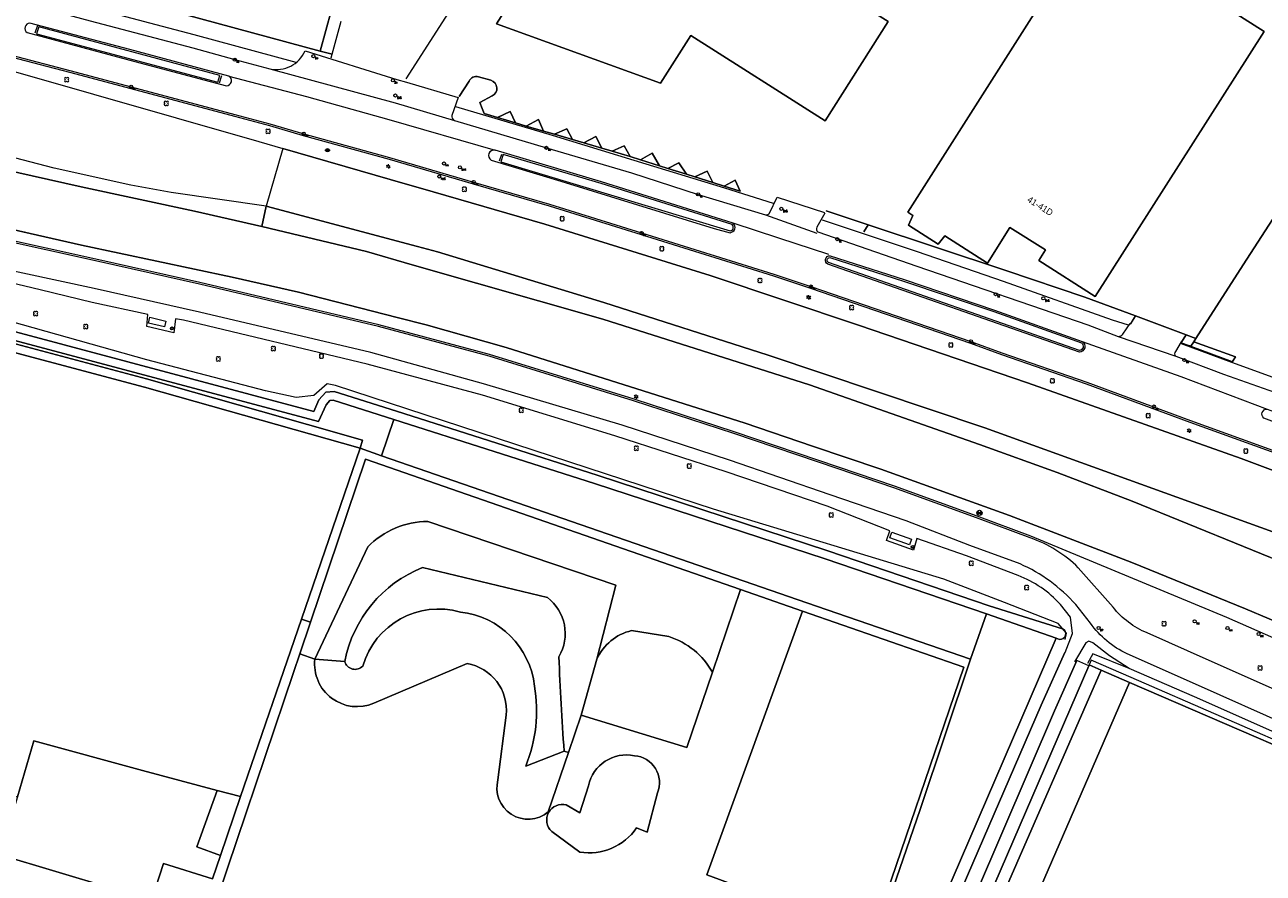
# Model space of a CAD drawing. Header units: metres. Extents: x 151448 to 154749, y 463108 to 465296.
# Tile 246 of 256: x 153562 to 153706, y 463858 to 463956. Entities that reach past the tile are written whole.
import ezdxf
from ezdxf.enums import TextEntityAlignment as Align

# ---------------------------------------------------------------- set-up
doc = ezdxf.new("R2010")
doc.units = ezdxf.units.M
doc.layers.get('0').update_dxf_attribs({"lineweight": 9})
for name, color, linetype, lineweight in [('B-ME-GR-BOOM-S', 253, 'Continuous', 9), ('B-ME-GR-HAAG-G', 253, 'Continuous', 9), ('B-ME-GW-WATERGANG_INSTEEK-G', 253, 'Continuous', 9), ('B-ME-IE-MEUBILAIR_AFVALBAK-S', 253, 'Continuous', 9), ('B-ME-IE-MEUBILAIR_BRANDKRAAN-S', 253, 'Continuous', 9), ('B-ME-IE-MEUBILAIR_LICHTMAST-S', 253, 'Continuous', 9), ('B-ME-IE-MEUBILAIR_STRAATKOLK-S', 253, 'Continuous', 9), ('B-ME-IE-MEUBILAIR_TROTTOIRKOLK-S', 253, 'Continuous', 9), ('B-ME-IE-MEUBILAIR_VERKEERSBORD-S', 253, 'Continuous', 9), ('B-ME-IE-MEUBILAIR_VLAGGENMAST-S', 253, 'Continuous', 9), ('B-ME-IE-MEUBILAIR_WEGMEUBILAIR_ZITBANK-G', 253, 'Continuous', 9), ('B-ME-KL-DATA_VERKLIKKER-S', 253, 'Continuous', 9), ('B-ME-KL-GAS_AFSLUITER-S', 253, 'Continuous', 9), ('B-ME-KL-WATER_AFSLUITER-S', 253, 'Continuous', 9), ('B-ME-RI-PUT-S', 253, 'Continuous', 9), ('B-ME-VH-KANTOPSLUITING_ELEMENT_INRIT-G', 253, 'Continuous', 9), ('B-ME-VH-KANTOPSLUITING_VOORKANTBAND-G', 253, 'Continuous', 9), ('B-ME-VH-MATERIAALGRENS-G', 253, 'Continuous', 9), ('B-ME-VH-VERHARDING_ASFALT-G', 253, 'Continuous', 9), ('B-ME-VH-VERHARDING_TEGEL-G', 253, 'Continuous', 9), ('B-PV-GR-BEPLANTING_CULTUUR_BODEMBEDEKKER-GV', 253, 'Continuous', 9), ('B-PV-GR-BEPLANTING_CULTUUR_BOSPLANTSOEN-GV', 253, 'Continuous', 9), ('B-PV-GR-BEPLANTING_CULTUUR_HEESTERS-GV', 253, 'Continuous', 9), ('B-PV-GR-BEPLANTING_CULTUUR_VASTE PLANTENVAK-GV', 253, 'Continuous', 9), ('B-PV-GR-GROENVOORZIENING-GV', 253, 'Continuous', 9), ('B-PV-GR-HAAG-GV', 253, 'Continuous', 9), ('B-PV-IE-TERREINAFSCHEIDING_KUNSTMATIG_HEKWERK-G', 253, 'Continuous', 9), ('B-PV-OG-BEBOUWING-GV', 1, 'Continuous', 9), ('B-PV-OG-BEBOUWING-T18', 2, 'Continuous', 9), ('B-PV-OG-TERREIN_BEGROEID-GV', 253, 'Continuous', 9), ('B-PV-OG-TERREIN_ERF-GV', 253, 'Continuous', 9), ('B-PV-OG-TERREIN_ONBEGROEID_ZAND-GV', 253, 'Continuous', 9), ('B-PV-OG-WATER_GREPPEL-GV', 253, 'Continuous', 9), ('B-PV-VH-GESLOTENVERHARDING_ASFALT-GV', 253, 'Continuous', 9), ('B-PV-VH-GESLOTENVERHARDING_KUNSTSTOF-GV', 253, 'Continuous', 9), ('B-PV-VH-OPENVERHARDING_BETONSTRAATSTEEN-GV', 253, 'Continuous', 9), ('B-PV-VH-OPENVERHARDING_TEGEL-GV', 253, 'Continuous', 9)]:
    doc.layers.add(name, color=color, linetype=linetype, lineweight=lineweight)
doc.styles.add('18_100', font='romans', dxfattribs={"width": 0.8, "height": 0.18})
doc.styles.add('18_200', font='romans', dxfattribs={"width": 0.8, "height": 0.36})
doc.styles.add('Drong', font='txt', dxfattribs={"height": 1.8})

# ---------------------------------------------------------------- blocks, each defined once
blk = doc.blocks.new('boom')
for centre, major_axis, start_param, end_param in [((-0.12, 0.12), (-0.0916, 0.0916), 4.266828, 8.299543), ((0.12, 0.12), (0.0916, 0.0916), 4.266828, 8.299543), ((-0.12, -0.12), (0.0916, 0.0916), 1.125235, 5.15795), ((0.12, -0.12), (-0.0916, 0.0916), 1.125235, 5.15795)]:
    blk.add_ellipse(centre, major_axis=major_axis, ratio=1, start_param=start_param, end_param=end_param)
at = {"style": '18_200', "width": 0.8}
blk.add_attdef('HOOGTE', (0.31, 0.12), '', height=0.25, dxfattribs=at)
blk = doc.blocks.new('TROTTOIRKOLK')
at = {"ltscale": 2}
blk.add_ellipse((0, 0), major_axis=(-0.127, 0.127), ratio=1, start_param=3.926991, end_param=10.210176, dxfattribs=at)
at = {"ltscale": 2, "style": '18_100', "width": 0.8}
blk.add_text('TK', height=0.216, dxfattribs=at).set_placement((0.19, -0.37))
at = {"style": '18_200', "width": 0.8}
blk.add_attdef('HOOGTE', (0.21, 0.18), '', height=0.25, dxfattribs=at)
blk = doc.blocks.new('verkeersbord')
blk.add_line((-0.3, 0), (0.3, 0))
for radius in [0.2, 0.0745]:
    blk.add_circle((0, 0), radius)
at = {"style": '18_200', "width": 0.8}
blk.add_attdef('HOOGTE', (0.24, 0.18), '', height=0.25, dxfattribs=at)
blk = doc.blocks.new('LICHTMAST')
at = {"ltscale": 0.1}
for p, q in [((-0.11, 0.06), (-0.22, 0.13)), ((0, 0.13), (0, 0.25)), ((0.11, 0.06), (0.22, 0.13)), ((-0.11, -0.06), (-0.22, -0.13)), ((0, -0.13), (0, -0.25)), ((0.11, -0.06), (0.22, -0.13))]:
    blk.add_line(p, q, dxfattribs=at)
blk.add_circle((0, 0), 0.127, dxfattribs=at)
at = {"style": '18_200', "width": 0.8}
blk.add_attdef('HOOGTE', (0.25, 0.24), '', height=0.25, dxfattribs=at)
blk = doc.blocks.new('STRAATKOLK')
at = {"ltscale": 2}
blk.add_ellipse((0, 0), major_axis=(-0.127, 0.127), ratio=1, start_param=3.926991, end_param=10.210176, dxfattribs=at)
at = {"ltscale": 2, "style": '18_100', "width": 0.8}
blk.add_text('SK', height=0.216, dxfattribs=at).set_placement((0.19, -0.37))
at = {"style": '18_200', "width": 0.8}
blk.add_attdef('HOOGTE', (0.29, 0.21), '', height=0.25, dxfattribs=at)
blk = doc.blocks.new('gasafsluiter')
at = {"ltscale": 2}
blk.add_ellipse((0, 0), major_axis=(-0.181, 0), ratio=1, start_param=3.926991, end_param=10.210176, dxfattribs=at)
at = {"ltscale": 2, "style": '18_200', "width": 0.8}
blk.add_text('GAS', height=0.218, dxfattribs=at).set_placement((0.22, -0.38))
at = {"style": '18_200', "width": 0.8}
blk.add_attdef('HOOGTE', (0.27, 0.13), '', height=0.25, dxfattribs=at)
blk = doc.blocks.new('BRANDKRAAN')
at = {"ltscale": 2}
blk.add_ellipse((0, 0), major_axis=(-0.127, 0.127), ratio=1, start_param=3.926991, end_param=10.210176, dxfattribs=at)
at = {"ltscale": 2, "style": '18_100', "width": 0.8}
blk.add_text('BKR', height=0.216, dxfattribs=at).set_placement((0.18, -0.38))
at = {"style": '18_200', "width": 0.8}
blk.add_attdef('HOOGTE', (0.29, 0.2), '', height=0.25, dxfattribs=at)
blk = doc.blocks.new('waterafsluiter')
at = {"ltscale": 2}
blk.add_ellipse((0, 0), major_axis=(-0.127, 0.127), ratio=1, start_param=1.570796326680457, end_param=7.853981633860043, dxfattribs=at)
at = {"ltscale": 2, "style": '18_200', "width": 0.8}
blk.add_text('WA', height=0.216, dxfattribs=at).set_placement((0.16, -0.32))
at = {"style": '18_200', "width": 0.8}
blk.add_attdef('HOOGTE', (0.23, 0.16), '', height=0.25, dxfattribs=at)
blk = doc.blocks.new('kabelverklikker')
at = {"ltscale": 2}
blk.add_ellipse((0, 0), major_axis=(-0.127, 0.127), ratio=1, start_param=3.926991, end_param=10.210176, dxfattribs=at)
at = {"ltscale": 2, "style": '18_100', "width": 0.8}
blk.add_text('KLIC', height=0.216, dxfattribs=at).set_placement((0.19, -0.37))
at = {"style": '18_200', "width": 0.8}
blk.add_attdef('HOOGTE', (0.26, 0.12), '', height=0.25, dxfattribs=at)
blk = doc.blocks.new('vlaggemast')
at = {"ltscale": 2}
blk.add_ellipse((0, 0), major_axis=(-0.127, 0.127), ratio=1, start_param=3.926991, end_param=10.210176, dxfattribs=at)
at = {"ltscale": 2, "style": '18_100', "width": 0.8}
blk.add_text('VM', height=0.216, dxfattribs=at).set_placement((0.19, -0.37))
at = {"style": '18_200', "width": 0.8}
blk.add_attdef('HOOGTE', (0.26, 0.26), '', height=0.25, dxfattribs=at)
blk = doc.blocks.new('drainput')
at = {"ltscale": 2}
blk.add_ellipse((0, 0), major_axis=(-0.127, 0.127), ratio=1, start_param=1.570796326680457, end_param=7.853981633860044, dxfattribs=at)
at = {"ltscale": 2, "style": '18_100', "width": 0.8}
blk.add_text('DP', height=0.216, dxfattribs=at).set_placement((0.19, -0.37))
at = {"style": '18_200', "width": 0.8}
blk.add_attdef('HOOGTE', (0.3, 0.19), '', height=0.25, dxfattribs=at)
blk = doc.blocks.new('afvalbak')
for radius in [0.175, 0.125]:
    blk.add_circle((0, 0), radius)
at = {"style": '18_200', "width": 0.8}
blk.add_attdef('HOOGTE', (0.24, 0.19), '', height=0.25, dxfattribs=at)
blk = doc.blocks.new('put')
at = {"color": 0, "ltscale": 0.5}
for p, q in [((-0.3, 0.06), (-0.06, 0.05)), ((-0.3, 0.03), (-0.03, 0.03)), ((-0.3, 0), (0, 0)), ((-0.29, 0.08), (-0.08, 0.08)), ((-0.28, 0.11), (-0.11, 0.11)), ((-0.27, 0.14), (-0.14, 0.14)), ((-0.27, 0.14), (-0.14, 0.14)), ((-0.25, 0.16), (-0.16, 0.16)), ((-0.23, 0.19), (-0.19, 0.19)), ((0, 0), (0.3, 0)), ((0.03, 0.03), (0.3, 0.03)), ((0.05, 0.05), (0.29, 0.05)), ((0.08, 0.08), (0.29, 0.08)), ((0.11, 0.11), (0.28, 0.11)), ((0.14, 0.14), (0.27, 0.14)), ((0.16, 0.16), (0.25, 0.16)), ((0.19, 0.19), (0.23, 0.19)), ((-0.3, -0.03), (-0.03, -0.03)), ((-0.3, -0.05), (-0.05, -0.05)), ((-0.29, -0.08), (-0.08, -0.08)), ((-0.28, -0.11), (-0.11, -0.11)), ((-0.27, -0.14), (-0.14, -0.14)), ((-0.25, -0.16), (-0.16, -0.16)), ((-0.23, -0.19), (-0.19, -0.19)), ((0.03, -0.03), (0.3, -0.03)), ((0.05, -0.05), (0.29, -0.06)), ((0.08, -0.08), (0.29, -0.08)), ((0.11, -0.11), (0.28, -0.11)), ((0.14, -0.14), (0.27, -0.14)), ((0.16, -0.16), (0.25, -0.16)), ((0.19, -0.19), (0.23, -0.19))]:
    blk.add_line(p, q, dxfattribs=at)
at = {"ltscale": 0.5}
for p, q in [((-0.21, 0.21), (0.21, -0.21)), ((0.21, 0.21), (-0.21, -0.21))]:
    blk.add_line(p, q, dxfattribs=at)
blk.add_ellipse((0, 0), major_axis=(-0.212, 0.212), ratio=1, start_param=3.926991, end_param=10.210176, dxfattribs=at)
at = {"style": '18_200', "width": 0.8}
blk.add_attdef('HOOGTE', (0.4, 0.26), '', height=0.25, dxfattribs=at)

msp = doc.modelspace()

# ---------------------------------------------------------------- linework, layer by layer
at = {"layer": 'B-ME-GR-HAAG-G', "ltscale": 0.2}
msp.add_lwpolyline([(153584.348, 463949.798), (153584.581, 463950.573), (153563.52, 463956.228), (153563.24, 463955.441)], close=True, dxfattribs=at)
for points in [[(153553.914, 463953.004, -0.9739538), (153554.217, 463954.388), (153560.262, 463952.733), (153567.062, 463950.971), (153574.204, 463949.08), (153586.282, 463945.826), (153590.332, 463944.761), (153594.274, 463943.612), (153604.269, 463940.845), (153614.049, 463937.983), (153622.882, 463935.424), (153633.589, 463932.062), (153648.981, 463927.265), (153653.283, 463925.844), (153671.899, 463919.452), (153675.515, 463918.115), (153685.393, 463914.693), (153697.443, 463910.238), (153711.5, 463905.172)], [(153723.524, 463877.924), (153701.741, 463887.522), (153678.946, 463896.965), (153672.678, 463899.299), (153663.057, 463902.795), (153656.567, 463905.005), (153644.427, 463909.13), (153632.778, 463912.909), (153615.947, 463918.1), (153603.081, 463921.582), (153582.23, 463926.493), (153570.505, 463929.111), (153558.201, 463931.861), (153545.271, 463934.908), (153533.251, 463937.771), (153524.499, 463939.866), (153517.29, 463941.268), (153510.521, 463942.069), (153507.837, 463942.241, -0.577778), (153507.516, 463942.624), (153508.572, 463945.252, -0.4419015), (153508.913, 463945.512), (153510.175, 463945.087)]]:
    msp.add_lwpolyline(points, format="xyb", dxfattribs=at)
for points in [[(153643.953, 463932.488, 0.5967915), (153644.202, 463933.221), (153628.927, 463938.009), (153617.556, 463941.399), (153617.273, 463940.543)], [(153655.402, 463928.824, -0.8287124), (153655.533, 463929.391), (153664.127, 463926.651), (153674.64, 463923.1), (153684.832, 463919.457, -0.6674618), (153684.606, 463918.577)]]:
    msp.add_lwpolyline(points, format="xyb", close=True, dxfattribs=at)
msp.add_lwpolyline([(153690.377, 463881.592), (153686.156, 463883.27), (153685.523, 463882.174)], dxfattribs=at)
at = {"layer": 'B-ME-GW-WATERGANG_INSTEEK-G'}
msp.add_lwpolyline([(153682.931, 463884.964), (153683.08, 463885.702), (153682.102, 463886.826), (153675.86, 463889.262), (153668.826, 463891.956), (153642.018, 463900.12), (153598.02, 463914.513), (153597.05, 463914.712), (153595.494, 463913.343), (153593.453, 463913.092), (153589.873, 463913.872), (153576.07, 463917.501), (153556.319, 463923.05), (153540.947, 463926.805), (153522.585, 463931.824), (153515.574, 463933.649), (153514.715, 463933.194)], dxfattribs=at)
at = {"layer": 'B-ME-IE-MEUBILAIR_WEGMEUBILAIR_ZITBANK-G'}
for points in [[(153576.413, 463922.442), (153578.293, 463922.008), (153578.136, 463921.326), (153576.256, 463921.76)], [(153662.768, 463897.449), (153665.044, 463896.645), (153664.811, 463895.985), (153662.535, 463896.789)]]:
    msp.add_lwpolyline(points, close=True, dxfattribs=at)
at = {"layer": 'B-ME-VH-KANTOPSLUITING_ELEMENT_INRIT-G'}
for points in [[(153594.498, 463953.443), (153605.165, 463950.092), (153606.307, 463949.804), (153612.308, 463948.017)], [(153649.422, 463936.437), (153654.94, 463934.651)], [(153689.109, 463920.22), (153695.804, 463917.923)], [(153702.299, 463917.24), (153708.369, 463915.024)]]:
    msp.add_lwpolyline(points, dxfattribs=at)
at = {"layer": 'B-ME-VH-KANTOPSLUITING_VOORKANTBAND-G'}
for points in [[(153560.957, 463962.732), (153560.208, 463959.899, 0.1527988), (153560.562, 463959.344), (153569.469, 463956.922), (153581.442, 463953.776), (153586.299, 463952.424), (153590.381, 463951.343, 0.3538159), (153594.498, 463953.443)], [(153553.866, 463952.81, -0.978404), (153554.263, 463954.583), (153560.314, 463952.926), (153567.113, 463951.164), (153574.256, 463949.273), (153586.333, 463946.019), (153590.385, 463944.954), (153594.329, 463943.804), (153604.324, 463941.037), (153614.105, 463938.175), (153622.94, 463935.615), (153633.649, 463932.253), (153649.042, 463927.455), (153653.347, 463926.034), (153671.966, 463919.64), (153675.582, 463918.303), (153685.46, 463914.881), (153697.512, 463910.426), (153711.568, 463905.36)], [(153612.308, 463948.017), (153611.579, 463945.936, 0.3473897), (153611.864, 463945.349), (153622.565, 463942.161), (153632.468, 463939.251), (153640.232, 463936.741), (153648.079, 463934.368, 0.3434812), (153648.546, 463934.571), (153649.422, 463936.437)], [(153643.938, 463932.285, 0.6544278), (153644.307, 463933.398), (153628.985, 463938.2), (153616.613, 463941.889, 0.8508108), (153616.148, 463940.713), (153624.26, 463938.285), (153642.103, 463932.792), (153643.938, 463932.285)], [(153719.32, 463870.293), (153698.437, 463879.587), (153690.148, 463883.275, -0.1262995), (153685.877, 463886.85), (153684.163, 463889.011, 0.1076363), (153677.68, 463893.754), (153671.822, 463895.906), (153664.419, 463898.754), (153655.58, 463901.78), (153643.876, 463905.821), (153631.403, 463909.875), (153615.251, 463914.72), (153602.151, 463918.347), (153582.2, 463923.029), (153569.941, 463925.808), (153557.466, 463928.46), (153552.351, 463929.853), (153544.577, 463931.574), (153532.375, 463934.578), (153524.031, 463936.68), (153516.729, 463938.001)], [(153654.986, 463934.577), (153654.048, 463932.922, 0.4204541), (153654.162, 463932.396), (153665.661, 463928.406), (153685.573, 463921.559), (153689.109, 463920.22, 0.2289718), (153689.658, 463920.475), (153690.507, 463921.705)], [(153696.428, 463919.588), (153695.762, 463918.457, 0.4642616), (153695.804, 463917.923), (153701.344, 463915.816)]]:
    msp.add_lwpolyline(points, format="xyb", dxfattribs=at)
for points in [[(153574.108, 463953.592), (153562.471, 463956.662, 0.7478146), (153562.151, 463955.56), (153574.682, 463952.22), (153585.333, 463949.392, 0.7704588), (153585.631, 463950.498)], [(153655.329, 463928.638, -0.8624409), (153655.572, 463929.589), (153664.189, 463926.841), (153674.706, 463923.289), (153684.926, 463919.636, -0.7132417), (153684.582, 463918.374)], [(153706.047, 463910.71, -0.7240538), (153706.447, 463911.757), (153721.382, 463906.308), (153730.723, 463902.727, -0.8350179), (153730.381, 463901.627)]]:
    msp.add_lwpolyline(points, format="xyb", close=True, dxfattribs=at)
at = {"layer": 'B-ME-VH-MATERIAALGRENS-G', "ltscale": 0.3}
for points in [[(153590.381, 463951.343), (153604.979, 463947.408), (153611.864, 463945.349)], [(153585.631, 463950.498), (153594.654, 463948.12), (153604.215, 463945.437), (153616.613, 463941.889)], [(153648.079, 463934.368), (153654.031, 463932.249)], [(153655.425, 463929.746), (153649.626, 463931.647), (153644.307, 463933.398)], [(153684.926, 463919.636), (153696.385, 463915.572), (153706.447, 463911.757)], [(153701.344, 463915.816), (153707.279, 463913.737)]]:
    msp.add_lwpolyline(points, dxfattribs=at)
at = {"layer": 'B-ME-VH-VERHARDING_ASFALT-G'}
for points in [[(153720.922, 463873.071), (153699.697, 463882.496), (153692.483, 463885.718, -0.1311877), (153688.513, 463888.714), (153684.463, 463893.303, 0.111352), (153678.878, 463896.777), (153672.609, 463899.111), (153662.991, 463902.606), (153656.503, 463904.816), (153644.364, 463908.94), (153632.718, 463912.718), (153615.891, 463917.908), (153603.032, 463921.388), (153582.185, 463926.298), (153570.461, 463928.916), (153558.156, 463931.666), (153545.225, 463934.713), (153533.205, 463937.576), (153524.457, 463939.67), (153517.259, 463941.07), (153510.503, 463941.87), (153507.845, 463942.04), (153503.341, 463942.418)], [(153682.924, 463883.445), (153683.787, 463885.65), (153683.546, 463887.568), (153682.389, 463889.039, 0.11852), (153677.457, 463892.394), (153671.471, 463894.673), (153665.674, 463896.69), (153665.291, 463895.364), (153662.161, 463896.476), (153662.518, 463897.602), (153655.229, 463900.47), (153643.489, 463904.467), (153630.533, 463908.662), (153615.15, 463913.374), (153601.722, 463916.986), (153580.322, 463922.109), (153579.405, 463922.265), (153579.211, 463920.619), (153576.061, 463921.367), (153576.2, 463922.753), (153569.706, 463924.17), (153563.648, 463925.641), (153544.292, 463930.246)], [(153826.903, 463819.259), (153816.248, 463825.105), (153807.432, 463829.804), (153791.805, 463837.931), (153781.825, 463842.965), (153779.793, 463843.863, 0.0857905), (153776.371, 463844.922), (153771.868, 463846.088, -0.0271117), (153764.82, 463848.449), (153751.626, 463854.258), (153741.266, 463858.858), (153729.318, 463864.308), (153718.431, 463869.205), (153697.987, 463878.294), (153690.377, 463881.592), (153688.088, 463883.064), (153686.151, 463884.553), (153685.675, 463884.777), (153685.335, 463884.568), (153684.003, 463882.338)]]:
    msp.add_lwpolyline(points, format="xyb", dxfattribs=at)
at = {"layer": 'B-ME-VH-VERHARDING_TEGEL-G'}
for points in [[(153560.703, 463960.957), (153569.906, 463958.397), (153581.547, 463955.343), (153593.427, 463952.126)], [(153563.371, 463956.407), (153563.052, 463955.508)], [(153584.539, 463949.74), (153584.788, 463950.566)], [(153611.973, 463946.972), (153623.225, 463943.63), (153632.735, 463940.72), (153643.289, 463937.497), (153648.958, 463935.731)], [(153617.342, 463941.39), (153617.083, 463940.606)], [(153654.657, 463933.797), (153665.7, 463930.111), (153675.707, 463926.627), (153688.408, 463922.152), (153690.248, 463921.572)], [(153696.428, 463919.412), (153702.299, 463917.24)]]:
    msp.add_lwpolyline(points, dxfattribs=at)
at = {"layer": 'B-PV-GR-BEPLANTING_CULTUUR_BODEMBEDEKKER-GV', "flags": 128}
for points in [[(153618.98, 463945.064), (153618.366, 463946.379), (153616.896, 463945.677)], [(153622.249, 463944.102), (153621.64, 463945.461), (153620.221, 463944.699)], [(153625.622, 463943.11), (153624.956, 463944.377), (153623.51, 463943.731)], [(153629.008, 463942.115), (153628.314, 463943.48), (153626.931, 463942.725)], [(153632.323, 463941.135), (153631.63, 463942.396), (153630.236, 463941.754)], [(153635.733, 463940.062), (153634.863, 463941.52), (153633.507, 463940.762)], [(153638.852, 463939.08), (153637.991, 463940.414), (153636.699, 463939.758)], [(153641.926, 463938.112), (153641.265, 463939.455), (153639.831, 463938.772)], [(153645.106, 463937.111), (153644.54, 463938.412), (153643.237, 463937.7)]]:
    msp.add_lwpolyline(points, close=True, dxfattribs=at)
at = {"layer": 'B-PV-GR-BEPLANTING_CULTUUR_BOSPLANTSOEN-GV', "flags": 128}
for points in [[(153552.777, 463868.928), (153561.008, 463866.667), (153562.921, 463873.179), (153575.589, 463869.711), (153584.256, 463867.4), (153586.986, 463866.672), (153594.075, 463887.336), (153600.889, 463907.2), (153575.787, 463914.328), (153531.507, 463926.108), (153503.241, 463933.699), (153490.391, 463889.593), (153489.284, 463885.904), (153503.736, 463882.125)], [(153604.814, 463910.559), (153603.377, 463906.339), (153652.862, 463889.217), (153671.924, 463882.659), (153673.76, 463887.925), (153655.009, 463894.321), (153628.148, 463903.107)], [(153583.701, 463857.092), (153577.997, 463858.893), (153576.673, 463854.695), (153563.881, 463814.139), (153565.13, 463813.817), (153569.29, 463812.704), (153569.843, 463814.305), (153572.017, 463820.601), (153572.406, 463820.463), (153573.828, 463824.504), (153583.39, 463851.741), (153583.259, 463851.785), (153593.143, 463881.108), (153593.872, 463883.269), (153595.121, 463886.974), (153594.075, 463887.336), (153586.986, 463866.672), (153584.642, 463859.838)]]:
    msp.add_lwpolyline(points, close=True, dxfattribs=at)
for points in [[(153645.154, 463890.761), (153601.51, 463905.928), (153595.121, 463886.974), (153593.872, 463883.269), (153595.622, 463882.678), (153601.782, 463895.747)], [(153624.629, 463871.978), (153625.134, 463871.806), (153626.621, 463876.163), (153628.444, 463882.656), (153630.641, 463891.275), (153608.773, 463898.693)], [(153608.773, 463898.693), (153630.641, 463891.275), (153628.444, 463882.656)], [(153601.782, 463895.747), (153595.622, 463882.678), (153599.113, 463882.41)], [(153608.161, 463893.339), (153622.682, 463889.852)], [(153641.882, 463881.137), (153645.154, 463890.761)], [(153632.476, 463885.986), (153636.799, 463885.285)]]:
    msp.add_lwpolyline(points, dxfattribs=at)
at = {"layer": 'B-PV-GR-BEPLANTING_CULTUUR_BOSPLANTSOEN-GV'}
for points in [[(153608.773, 463898.693, 0.1979578), (153601.782, 463895.747)], [(153601.782, 463895.747, -0.1979578), (153608.773, 463898.693)], [(153599.113, 463882.41, -0.2544351), (153608.161, 463893.339)], [(153622.682, 463889.852, -0.3799984), (153624.017, 463882.95)], [(153628.444, 463882.656, -0.2344654), (153632.476, 463885.986)], [(153636.799, 463885.285, -0.1955387), (153641.882, 463881.137)], [(153624.017, 463882.95, 0.0074707), (153624.629, 463871.978)]]:
    msp.add_lwpolyline(points, format="xyb", dxfattribs=at)
at = {"layer": 'B-PV-GR-BEPLANTING_CULTUUR_HEESTERS-GV', "flags": 128}
msp.add_lwpolyline([(153573.38, 463855.632), (153576.673, 463854.695), (153577.997, 463858.893), (153583.701, 463857.092), (153584.642, 463859.838), (153581.884, 463860.835), (153584.256, 463867.4), (153575.589, 463869.711), (153562.921, 463873.179), (153561.008, 463866.667), (153559.125, 463860.411), (153558.976, 463859.917), (153571.971, 463856.032)], close=True, dxfattribs=at)
at = {"layer": 'B-PV-GR-BEPLANTING_CULTUUR_VASTE PLANTENVAK-GV', "flags": 128}
for points in [[(153597.508, 463952.617), (153597.626, 463953.048), (153596.244, 463953.423), (153562.454, 463962.589), (153561.069, 463962.965)], [(153613.564, 463949.922), (153612.427, 463948.127)], [(153616.106, 463950.019), (153614.659, 463950.423)], [(153615.326, 463946.138), (153615.096, 463946.717), (153614.815, 463947.426), (153616.245, 463948.19)]]:
    msp.add_lwpolyline(points, dxfattribs=at)
at = {"layer": 'B-PV-GR-BEPLANTING_CULTUUR_VASTE PLANTENVAK-GV'}
for points in [[(153614.659, 463950.423, 0.3571136), (153613.564, 463949.922)], [(153616.245, 463948.19, 0.6927577), (153616.106, 463950.019)]]:
    msp.add_lwpolyline(points, format="xyb", dxfattribs=at)
at = {"layer": 'B-PV-GR-GROENVOORZIENING-GV', "flags": 128}
for points in [[(153553.893, 463952.773), (153556.471, 463952.083), (153560.253, 463951.143), (153589.11, 463942.9), (153591.899, 463942.093), (153604.373, 463938.483), (153609.376, 463937.034), (153622.396, 463933.265), (153641.621, 463927.31), (153658.899, 463921.511), (153678.561, 463914.822), (153703.4, 463906.01), (153712.535, 463902.584), (153729.269, 463896.132), (153735.003, 463893.921), (153749.282, 463888.13), (153762.19, 463882.745), (153774.232, 463877.416)], [(153709.425, 463886.203), (153703.913, 463888.527), (153690.707, 463893.914), (153676.445, 463899.376), (153661.493, 463904.764), (153653.549, 463907.445), (153645.7, 463910.107), (153633.827, 463913.893), (153617.876, 463918.932), (153608.574, 463921.557), (153605.189, 463922.425), (153593.706, 463925.369), (153586.013, 463927.123), (153568.485, 463930.818), (153555.148, 463933.876), (153547.004, 463935.92), (153528.61, 463940.42), (153520.779, 463942.505), (153510.188, 463945.339)], [(153821.575, 463847.276), (153819.644, 463848.265), (153808.939, 463853.652), (153798.972, 463858.54), (153782.948, 463866.131), (153768.734, 463872.581), (153753.451, 463879.241), (153737.966, 463885.668), (153726.979, 463890.015), (153725.301, 463890.679), (153714.081, 463894.959), (153673.58, 463909.587), (153648.373, 463918.05), (153629.238, 463924.158), (153609.916, 463930.044), (153607.552, 463930.673), (153589.968, 463935.354), (153589.46, 463933.018)], [(153589.46, 463933.018), (153601.633, 463930.086), (153606.949, 463928.565), (153629.126, 463922.222), (153653.17, 463914.577), (153672.951, 463907.652), (153681.984, 463904.402), (153690.717, 463901.038), (153710.147, 463893.146), (153719.556, 463889.061), (153725.602, 463886.331), (153731.849, 463883.51), (153736.248, 463881.738), (153765.174, 463870.562), (153772.269, 463867.7), (153780.646, 463864.137), (153798.259, 463856.205), (153809.427, 463850.869), (153813.942, 463848.665)], [(153690.534, 463921.657), (153691.118, 463922.595), (153685.229, 463924.788), (153676.023, 463927.902), (153659.994, 463933.197), (153659.51, 463932.392)], [(153760.029, 463850.322), (153757.669, 463851.318), (153728.617, 463863.986), (153722.162, 463866.793), (153690.606, 463880.518), (153685.959, 463882.54), (153685.723, 463881.998), (153687.136, 463881.386), (153690.433, 463879.96), (153721.871, 463866.362), (153721.733, 463866.044), (153723.276, 463865.374), (153728.337, 463863.344), (153757.392, 463850.675), (153778.405, 463841.629), (153841.45, 463807.086)]]:
    msp.add_lwpolyline(points, dxfattribs=at)
for points in [[(153515.374, 463931.476), (153515.337, 463931.326), (153501.998, 463934.615), (153498.281, 463919.366), (153494.783, 463906.911), (153489.648, 463889.816), (153490.391, 463889.593), (153503.241, 463933.699), (153531.507, 463926.108), (153575.787, 463914.328), (153600.889, 463907.2), (153601.16, 463908.162), (153594.751, 463909.97), (153576.052, 463915.292), (153531.765, 463927.074)], [(153603.377, 463906.339), (153600.889, 463907.2), (153594.075, 463887.336), (153595.121, 463886.974), (153601.51, 463905.928), (153645.154, 463890.761), (153652.352, 463888.26), (153671.124, 463881.736), (153660.478, 463850.461), (153656.627, 463839.148), (153650.406, 463820.873), (153648.298, 463814.681), (153643.621, 463800.941), (153644.217, 463800.753), (153651.142, 463821.423), (153656.999, 463838.842), (153666.07, 463865.17), (153671.924, 463882.659), (153652.862, 463889.217)]]:
    msp.add_lwpolyline(points, close=True, dxfattribs=at)
at = {"layer": 'B-PV-GR-HAAG-GV', "flags": 128}
for points in [[(153553.893, 463952.773), (153556.471, 463952.083), (153560.253, 463951.143), (153589.11, 463942.9), (153591.899, 463942.093), (153604.373, 463938.483), (153609.376, 463937.034), (153622.396, 463933.265), (153641.621, 463927.31), (153658.899, 463921.511), (153678.561, 463914.822), (153703.4, 463906.01), (153712.535, 463902.584), (153729.269, 463896.132), (153735.003, 463893.921), (153749.282, 463888.13), (153762.19, 463882.745), (153774.232, 463877.416)], [(153709.425, 463886.203), (153703.913, 463888.527), (153690.707, 463893.914), (153676.445, 463899.376), (153661.493, 463904.764), (153653.549, 463907.445), (153645.7, 463910.107), (153633.827, 463913.893), (153617.876, 463918.932), (153608.574, 463921.557), (153605.189, 463922.425), (153593.706, 463925.369), (153586.013, 463927.123), (153568.485, 463930.818), (153555.148, 463933.876), (153547.004, 463935.92), (153528.61, 463940.42), (153520.779, 463942.505), (153510.188, 463945.339)], [(153821.575, 463847.276), (153819.644, 463848.265), (153808.939, 463853.652), (153798.972, 463858.54), (153782.948, 463866.131), (153768.734, 463872.581), (153753.451, 463879.241), (153737.966, 463885.668), (153726.979, 463890.015), (153725.301, 463890.679), (153714.081, 463894.959), (153673.58, 463909.587), (153648.373, 463918.05), (153629.238, 463924.158), (153609.916, 463930.044), (153607.552, 463930.673), (153589.968, 463935.354), (153589.46, 463933.018)], [(153589.46, 463933.018), (153601.633, 463930.086), (153606.949, 463928.565), (153629.126, 463922.222), (153653.17, 463914.577), (153672.951, 463907.652), (153681.984, 463904.402), (153690.717, 463901.038), (153710.147, 463893.146), (153719.556, 463889.061), (153725.602, 463886.331), (153731.849, 463883.51), (153736.248, 463881.738), (153765.174, 463870.562), (153772.269, 463867.7), (153780.646, 463864.137), (153798.259, 463856.205), (153809.427, 463850.869), (153813.942, 463848.665)], [(153690.534, 463921.657), (153691.118, 463922.595), (153685.229, 463924.788), (153676.023, 463927.902), (153659.994, 463933.197), (153659.51, 463932.392)], [(153760.029, 463850.322), (153757.669, 463851.318), (153728.617, 463863.986), (153722.162, 463866.793), (153690.606, 463880.518), (153685.959, 463882.54), (153685.723, 463881.998), (153687.136, 463881.386), (153690.433, 463879.96), (153721.871, 463866.362), (153721.733, 463866.044), (153723.276, 463865.374), (153728.337, 463863.344), (153757.392, 463850.675), (153778.405, 463841.629), (153841.45, 463807.086)]]:
    msp.add_lwpolyline(points, dxfattribs=at)
for points in [[(153501.998, 463934.615), (153498.281, 463919.366), (153494.783, 463906.911), (153489.648, 463889.816), (153490.391, 463889.593), (153503.241, 463933.699), (153531.507, 463926.108), (153575.787, 463914.328), (153600.889, 463907.2), (153601.16, 463908.162), (153594.751, 463909.97), (153576.052, 463915.292), (153531.765, 463927.074), (153515.374, 463931.476), (153515.337, 463931.326)], [(153603.377, 463906.339), (153600.889, 463907.2), (153594.075, 463887.336), (153595.121, 463886.974), (153601.51, 463905.928), (153645.154, 463890.761), (153652.352, 463888.26), (153671.124, 463881.736), (153660.478, 463850.461), (153656.627, 463839.148), (153650.406, 463820.873), (153648.298, 463814.681), (153643.621, 463800.941), (153644.217, 463800.753), (153651.142, 463821.423), (153656.999, 463838.842), (153666.07, 463865.17), (153671.924, 463882.659), (153652.862, 463889.217)]]:
    msp.add_lwpolyline(points, close=True, dxfattribs=at)
at = {"layer": 'B-PV-IE-TERREINAFSCHEIDING_KUNSTMATIG_HEKWERK-G', "flags": 128}
for points in [[(153645.154, 463890.761), (153601.51, 463905.928), (153595.121, 463886.974)], [(153652.352, 463888.26), (153645.154, 463890.761)], [(153660.478, 463850.461), (153641.256, 463857.564), (153652.352, 463888.26)], [(153660.478, 463850.461), (153671.124, 463881.736), (153652.352, 463888.26)], [(153595.121, 463886.974), (153593.872, 463883.269)], [(153593.872, 463883.269), (153593.143, 463881.108), (153583.259, 463851.785), (153583.39, 463851.741), (153573.828, 463824.504)], [(153690.433, 463879.96), (153675.83, 463846.377)]]:
    msp.add_lwpolyline(points, dxfattribs=at)
at = {"layer": 'B-PV-OG-BEBOUWING-GV', "flags": 128}
for points in [[(153616.773, 463956.574), (153635.83, 463949.665), (153639.366, 463955.238), (153655.012, 463945.309), (153662.34, 463956.864), (153656.601, 463960.504), (153658.421, 463963.375), (153659.814, 463962.493), (153686.231, 464004.197), (153690.002, 464001.802), (153693.755, 464007.715), (153666.886, 464024.78), (153651.122, 463999.935), (153654.885, 463997.549), (153640.469, 463974.78), (153643.132, 463973.097), (153641.329, 463970.239), (153630.509, 463977.064), (153623.192, 463965.502), (153622.477, 463964.372), (153621.928, 463964.72)], [(153680.373, 463959.464), (153664.641, 463934.667), (153665.217, 463934.277), (153664.696, 463933.179), (153668.169, 463930.958), (153668.945, 463931.92), (153673.91, 463928.738), (153676.506, 463932.876), (153680.643, 463930.286), (153679.867, 463929.049), (153686.425, 463924.868), (153706.093, 463955.7), (153697.535, 463961.156), (153700.548, 463965.882), (153687.028, 463974.494), (153678.297, 463960.783)]]:
    msp.add_lwpolyline(points, close=True, dxfattribs=at)
at = {"layer": 'B-PV-OG-TERREIN_BEGROEID-GV', "flags": 128}
for points in [[(153515.723, 463932.775), (153595.495, 463911.493), (153596.087, 463912.825), (153596.908, 463913.74), (153597.871, 463913.817), (153605.127, 463911.508), (153628.458, 463904.057), (153655.325, 463895.269), (153674.088, 463888.869), (153682.625, 463886.205)], [(153531.765, 463927.074), (153576.052, 463915.292), (153594.751, 463909.97), (153601.16, 463908.162), (153600.889, 463907.2), (153603.377, 463906.339), (153604.814, 463910.559), (153597.759, 463912.805), (153597.386, 463912.776), (153596.937, 463912.275), (153596.063, 463910.307), (153515.465, 463931.809)], [(153622.682, 463889.852), (153608.161, 463893.339)], [(153652.606, 463840.517), (153656.627, 463839.148), (153660.478, 463850.461), (153641.256, 463857.564), (153652.352, 463888.26), (153645.154, 463890.761), (153641.882, 463881.137), (153638.902, 463872.374), (153626.621, 463876.163), (153625.134, 463871.806), (153622.777, 463864.895)], [(153682.287, 463884.96), (153681.898, 463885.095), (153650.665, 463812.661), (153647.53, 463805.391), (153640.047, 463788.035), (153638.216, 463782.928), (153640.336, 463788.415)], [(153595.622, 463882.678), (153593.872, 463883.269), (153593.143, 463881.108), (153583.259, 463851.785), (153583.39, 463851.741), (153573.828, 463824.504), (153583.802, 463821.081), (153586.829, 463829.797), (153578.389, 463832.823), (153584.788, 463851.284), (153594.242, 463848.195), (153590.645, 463837.924), (153607.929, 463832.104)], [(153599.113, 463882.41), (153595.622, 463882.678)], [(153613.33, 463882.162), (153602.492, 463877.536)], [(153602.492, 463877.536), (153613.33, 463882.162)], [(153643.3, 463792.088), (153647.718, 463802.388), (153651.958, 463812.128), (153651.96, 463812.133), (153680.149, 463877.304), (153682.875, 463883.461)], [(153672.155, 463850.517), (153672.564, 463851.467), (153672.385, 463851.547), (153673.845, 463854.952), (153674.031, 463854.871), (153685.679, 463881.898), (153684.291, 463882.494), (153681.686, 463876.653), (153663.54, 463834.377), (153649.278, 463801.636), (153645.652, 463793.164)], [(153616.93, 463868.641), (153617.897, 463876.17)], [(153617.897, 463876.17), (153616.93, 463868.641)], [(153622.777, 463864.895), (153625.134, 463871.806), (153624.629, 463871.978), (153620.171, 463870.232)], [(153620.171, 463870.232), (153624.629, 463871.978)], [(153624.881, 463865.713), (153626.458, 463864.779), (153627.451, 463867.933)], [(153635.514, 463867.115), (153634.287, 463862.558), (153633.06, 463863.026)], [(153626.458, 463860.221), (153623.186, 463862.617)]]:
    msp.add_lwpolyline(points, dxfattribs=at)
at = {"layer": 'B-PV-OG-TERREIN_BEGROEID-GV'}
for points in [[(153608.161, 463893.339, 0.2544351), (153599.113, 463882.41)], [(153624.017, 463882.95, 0.3799984), (153622.682, 463889.852)], [(153612.568, 463888.146, 0.4124884), (153601.202, 463881.869)], [(153601.202, 463881.869, -0.4124884), (153612.568, 463888.146)], [(153621.186, 463879.536, 0.3503599), (153612.568, 463888.146)], [(153612.568, 463888.146, -0.3503599), (153621.186, 463879.536)], [(153682.625, 463886.205, -0.8350686), (153682.287, 463884.96)], [(153602.492, 463877.536, -0.5752575), (153595.622, 463882.678)], [(153595.622, 463882.678, 0.5752575), (153602.492, 463877.536)], [(153601.202, 463881.869, -0.5919923), (153599.113, 463882.41)], [(153599.113, 463882.41, 0.5919923), (153601.202, 463881.869)], [(153617.897, 463876.17, 0.3923652), (153613.33, 463882.162)], [(153613.33, 463882.162, -0.3923652), (153617.897, 463876.17)], [(153624.629, 463871.978, -0.0074707), (153624.017, 463882.95)], [(153620.171, 463870.232, 0.1400456), (153621.186, 463879.536)], [(153621.186, 463879.536, -0.1400456), (153620.171, 463870.232)], [(153627.451, 463867.933, -0.4095622), (153632.826, 463871.439)], [(153632.826, 463871.439, -0.5008746), (153635.514, 463867.115)], [(153622.777, 463864.895, -0.7352736), (153616.93, 463868.641)], [(153616.93, 463868.641, 0.7352736), (153622.777, 463864.895)], [(153623.186, 463862.617, -0.7774839), (153624.881, 463865.713)], [(153633.06, 463863.026, -0.2900839), (153626.458, 463860.221)]]:
    msp.add_lwpolyline(points, format="xyb", dxfattribs=at)
at = {"layer": 'B-PV-OG-TERREIN_BEGROEID-GV', "flags": 128}
msp.add_lwpolyline([(153643.663, 463799.1), (153642.696, 463796.206), (153640.047, 463788.035), (153647.53, 463805.391), (153650.665, 463812.661), (153681.898, 463885.095), (153673.76, 463887.925), (153671.924, 463882.659), (153666.07, 463865.17), (153656.999, 463838.842), (153651.142, 463821.423), (153644.217, 463800.753)], close=True, dxfattribs=at)
at = {"layer": 'B-PV-OG-TERREIN_ERF-GV', "flags": 128}
for points in [[(153618.704, 464098.127), (153672.051, 464064.162), (153676.566, 464061.287), (153673.813, 464056.922), (153656.271, 464029.112), (153655.639, 464028.109), (153631.259, 463989.458), (153615.722, 463965.016), (153606.22, 463950.188)], [(153696.995, 463920.406), (153698.156, 463919.974), (153703.652, 463928.565), (153742.496, 463988.638)], [(153742.496, 463988.638), (153703.652, 463928.565), (153698.156, 463919.974), (153697.911, 463919.591), (153702.741, 463917.835), (153702.403, 463917.315)], [(153612.427, 463948.127), (153613.564, 463949.922)], [(153614.659, 463950.423), (153616.106, 463950.019)], [(153616.245, 463948.19), (153614.815, 463947.426), (153615.096, 463946.717), (153615.326, 463946.138), (153616.896, 463945.677), (153618.366, 463946.379), (153618.98, 463945.064), (153620.221, 463944.699), (153621.64, 463945.461), (153622.249, 463944.102), (153623.51, 463943.731), (153624.956, 463944.377), (153625.622, 463943.11), (153626.931, 463942.725), (153628.314, 463943.48), (153629.008, 463942.115), (153630.236, 463941.754), (153631.63, 463942.396), (153632.323, 463941.135), (153633.507, 463940.762), (153634.863, 463941.52), (153635.733, 463940.062), (153636.699, 463939.758), (153637.991, 463940.414), (153638.852, 463939.08), (153639.831, 463938.772), (153641.265, 463939.455), (153641.926, 463938.112), (153643.237, 463937.7), (153644.54, 463938.412), (153645.106, 463937.111)], [(153655.11, 463934.811), (153659.994, 463933.197), (153676.023, 463927.902), (153685.229, 463924.788), (153691.118, 463922.595), (153696.995, 463920.406)]]:
    msp.add_lwpolyline(points, dxfattribs=at)
for points in [[(153666.886, 464024.78), (153693.755, 464007.715), (153690.002, 464001.802), (153686.231, 464004.197), (153659.814, 463962.493), (153658.421, 463963.375), (153656.601, 463960.504), (153662.34, 463956.864), (153655.012, 463945.309), (153639.366, 463955.238), (153635.83, 463949.665), (153616.773, 463956.574), (153621.928, 463964.72), (153622.477, 463964.372), (153623.192, 463965.502), (153630.509, 463977.064), (153641.329, 463970.239), (153643.132, 463973.097), (153640.469, 463974.78), (153654.885, 463997.549), (153651.122, 463999.935)], [(153680.373, 463959.464), (153678.297, 463960.783), (153687.028, 463974.494), (153700.548, 463965.882), (153697.535, 463961.156), (153706.093, 463955.7), (153686.425, 463924.868), (153679.867, 463929.049), (153680.643, 463930.286), (153676.506, 463932.876), (153673.91, 463928.738), (153668.945, 463931.92), (153668.169, 463930.958), (153664.696, 463933.179), (153665.217, 463934.277), (153664.641, 463934.667)], [(153698.156, 463919.974), (153696.995, 463920.406), (153696.45, 463919.503), (153696.441, 463919.49), (153697.061, 463919.256), (153697.575, 463919.066), (153697.911, 463919.591)], [(153702.403, 463917.315), (153702.741, 463917.835), (153697.911, 463919.591), (153697.575, 463919.066), (153702.384, 463917.285)], [(153652.352, 463888.26), (153641.256, 463857.564), (153660.478, 463850.461), (153671.124, 463881.736)], [(153551.048, 463862.625), (153534.544, 463867.149), (153536.184, 463873.129), (153552.688, 463868.604), (153552.777, 463868.928), (153503.736, 463882.125), (153501.108, 463872.764), (153491.324, 463838.573), (153490.182, 463834.584), (153490.183, 463834.584), (153493.125, 463833.753), (153504.597, 463830.517), (153525.956, 463824.703), (153551.497, 463817.372), (153561.866, 463814.658), (153573.38, 463855.632), (153571.971, 463856.032), (153558.976, 463859.917), (153559.125, 463860.411)], [(153674.031, 463854.871), (153675.285, 463854.328), (153687.136, 463881.386), (153685.723, 463881.998), (153685.679, 463881.898)], [(153584.256, 463867.4), (153581.884, 463860.835), (153584.642, 463859.838), (153586.986, 463866.672)]]:
    msp.add_lwpolyline(points, close=True, dxfattribs=at)
at = {"layer": 'B-PV-OG-TERREIN_ERF-GV'}
for points in [[(153613.564, 463949.922, -0.3571136), (153614.659, 463950.423)], [(153616.106, 463950.019, -0.6927577), (153616.245, 463948.19)]]:
    msp.add_lwpolyline(points, format="xyb", dxfattribs=at)
at = {"layer": 'B-PV-OG-TERREIN_ONBEGROEID_ZAND-GV'}
for points in [[(153632.476, 463885.986, 0.2344654), (153628.444, 463882.656)], [(153641.882, 463881.137, 0.1955387), (153636.799, 463885.285)], [(153632.826, 463871.439, 0.4095622), (153627.451, 463867.933)], [(153635.514, 463867.115, 0.5008746), (153632.826, 463871.439)], [(153624.881, 463865.713, 0.7774839), (153623.186, 463862.617)], [(153626.458, 463860.221, 0.2900839), (153633.06, 463863.026)]]:
    msp.add_lwpolyline(points, format="xyb", dxfattribs=at)
at = {"layer": 'B-PV-OG-TERREIN_ONBEGROEID_ZAND-GV', "flags": 128}
for points in [[(153636.799, 463885.285), (153632.476, 463885.986)], [(153628.444, 463882.656), (153626.621, 463876.163), (153638.902, 463872.374), (153641.882, 463881.137)], [(153627.451, 463867.933), (153626.458, 463864.779), (153624.881, 463865.713)], [(153633.06, 463863.026), (153634.287, 463862.558), (153635.514, 463867.115)], [(153623.186, 463862.617), (153626.458, 463860.221)]]:
    msp.add_lwpolyline(points, dxfattribs=at)
at = {"layer": 'B-PV-OG-WATER_GREPPEL-GV', "flags": 128}
for points in [[(153682.625, 463886.205), (153674.088, 463888.869), (153655.325, 463895.269), (153628.458, 463904.057), (153605.127, 463911.508), (153597.871, 463913.817), (153596.908, 463913.74), (153596.087, 463912.825), (153595.495, 463911.493), (153515.723, 463932.775), (153515.594, 463932.292), (153515.465, 463931.809), (153596.063, 463910.307), (153596.937, 463912.275), (153597.386, 463912.776), (153597.759, 463912.805), (153604.814, 463910.559)], [(153604.814, 463910.559), (153628.148, 463903.107), (153655.009, 463894.321), (153673.76, 463887.925), (153681.898, 463885.095), (153682.287, 463884.96)]]:
    msp.add_lwpolyline(points, dxfattribs=at)
at = {"layer": 'B-PV-OG-WATER_GREPPEL-GV'}
msp.add_lwpolyline([(153682.287, 463884.96, 0.8350686), (153682.625, 463886.205)], format="xyb", dxfattribs=at)
at = {"layer": 'B-PV-VH-GESLOTENVERHARDING_ASFALT-GV', "flags": 128}
for points in [[(153710.147, 463893.146), (153690.717, 463901.038), (153681.984, 463904.402), (153672.951, 463907.652), (153653.17, 463914.577), (153629.126, 463922.222), (153606.949, 463928.565), (153601.633, 463930.086), (153589.46, 463933.018), (153581.621, 463934.801), (153568.442, 463937.624), (153555.429, 463940.517), (153541.945, 463943.857), (153530.615, 463946.776), (153514.321, 463951.198), (153511.381, 463952.037), (153511.269, 463952.074), (153509.617, 463952.622), (153507.876, 463953.271), (153506.812, 463953.733), (153505.241, 463946.71)], [(153510.188, 463945.339), (153520.779, 463942.505), (153528.61, 463940.42), (153547.004, 463935.92), (153555.148, 463933.876), (153568.485, 463930.818), (153586.013, 463927.123), (153593.706, 463925.369), (153605.189, 463922.425), (153608.574, 463921.557), (153617.876, 463918.932), (153633.827, 463913.893), (153645.7, 463910.107), (153653.549, 463907.445), (153661.493, 463904.764), (153676.445, 463899.376), (153690.707, 463893.914), (153703.913, 463888.527), (153709.425, 463886.203)], [(153712.535, 463902.584), (153703.4, 463906.01), (153678.561, 463914.822), (153658.899, 463921.511), (153641.621, 463927.31), (153622.396, 463933.265), (153609.376, 463937.034), (153604.373, 463938.483), (153591.899, 463942.093), (153589.968, 463935.354), (153607.552, 463930.673), (153609.916, 463930.044), (153629.238, 463924.158), (153648.373, 463918.05), (153673.58, 463909.587), (153714.081, 463894.959)], [(153682.875, 463883.461), (153680.149, 463877.304), (153651.96, 463812.133), (153651.958, 463812.128), (153647.718, 463802.388), (153643.3, 463792.088)], [(153645.652, 463793.164), (153649.278, 463801.636), (153663.54, 463834.377), (153681.686, 463876.653), (153684.291, 463882.494)]]:
    msp.add_lwpolyline(points, dxfattribs=at)
at = {"layer": 'B-PV-VH-GESLOTENVERHARDING_KUNSTSTOF-GV', "flags": 128}
msp.add_lwpolyline([(153721.733, 463866.044), (153721.871, 463866.362), (153690.433, 463879.96), (153675.83, 463846.377), (153690.554, 463840.145), (153675.867, 463806.397), (153692.671, 463799.16)], close=True, dxfattribs=at)
at = {"layer": 'B-PV-VH-OPENVERHARDING_BETONSTRAATSTEEN-GV', "flags": 128}
msp.add_lwpolyline([(153562.454, 463962.589), (153596.244, 463953.423), (153597.544, 463958.228), (153563.738, 463967.402)], close=True, dxfattribs=at)
for points in [[(153589.968, 463935.354), (153578.89, 463936.957), (153574.226, 463937.815), (153565.309, 463939.808), (153557.077, 463941.92), (153541.856, 463946.005), (153529.753, 463949.126), (153514.963, 463953.141), (153511.922, 463953.976), (153511.848, 463953.993)], [(153511.269, 463952.074), (153511.381, 463952.037), (153514.321, 463951.198), (153530.615, 463946.776), (153541.945, 463943.857), (153555.429, 463940.517), (153568.442, 463937.624), (153581.621, 463934.801), (153589.46, 463933.018), (153589.968, 463935.354)], [(153696.995, 463920.406), (153691.118, 463922.595), (153690.551, 463921.684)], [(153696.441, 463919.49), (153696.45, 463919.503), (153696.995, 463920.406)]]:
    msp.add_lwpolyline(points, dxfattribs=at)
at = {"layer": 'B-PV-VH-OPENVERHARDING_TEGEL-GV', "flags": 128}
for points in [[(153597.972, 463958.118), (153597.544, 463958.228), (153596.244, 463953.423), (153597.626, 463953.048)], [(153597.626, 463953.048), (153598.677, 463956.89)], [(153645.106, 463937.111), (153643.237, 463937.7), (153641.926, 463938.112), (153639.831, 463938.772), (153638.852, 463939.08), (153636.699, 463939.758), (153635.733, 463940.062), (153633.507, 463940.762), (153632.323, 463941.135), (153630.236, 463941.754), (153629.008, 463942.115), (153626.931, 463942.725), (153625.622, 463943.11), (153623.51, 463943.731), (153622.249, 463944.102), (153620.221, 463944.699), (153618.98, 463945.064), (153616.896, 463945.677), (153615.326, 463946.138)], [(153659.51, 463932.392), (153659.994, 463933.197), (153655.11, 463934.811)], [(153697.575, 463919.066), (153697.061, 463919.256), (153696.441, 463919.49)]]:
    msp.add_lwpolyline(points, dxfattribs=at)
msp.add_lwpolyline([(153672.564, 463851.467), (153672.155, 463850.517), (153675.411, 463849.168), (153673.825, 463845.454), (153687.116, 463839.854), (153687.349, 463839.197), (153679.763, 463821.829), (153679.096, 463820.302), (153664.46, 463786.774), (153667.399, 463785.508), (153674.551, 463802.117), (153674.081, 463802.325), (153675.686, 463805.963), (153675.867, 463806.397), (153690.554, 463840.145), (153675.83, 463846.377), (153690.433, 463879.96), (153687.136, 463881.386), (153675.285, 463854.328), (153676.466, 463853.816), (153675.006, 463850.384)], close=True, dxfattribs=at)

# ---------------------------------------------------------------- block references
at = {"layer": 'B-ME-GR-BOOM-S'}
for p in [(153566.746, 463950.093), (153578.339, 463947.327), (153590.184, 463944.079), (153613.034, 463937.337), (153624.403, 463933.905), (153636.001, 463930.414), (153647.418, 463926.724), (153563.131, 463922.874), (153658.086, 463923.574), (153568.968, 463921.365), (153590.804, 463918.808), (153596.396, 463917.922), (153669.63, 463919.221), (153584.394, 463917.598), (153681.445, 463915.049), (153619.642, 463911.624), (153692.594, 463910.997), (153633.031, 463907.208), (153703.954, 463906.876), (153639.185, 463905.131), (153655.715, 463899.442), (153672.011, 463893.822), (153678.437, 463890.997), (153694.439, 463886.79), (153705.611, 463881.638)]:
    msp.add_blockref('boom', p, dxfattribs=at)
at = {"layer": 'B-ME-IE-MEUBILAIR_AFVALBAK-S'}
for p in [(153578.996, 463921.148), (153665.189, 463895.727)]:
    msp.add_blockref('afvalbak', p, dxfattribs=at)
at = {"layer": 'B-ME-IE-MEUBILAIR_BRANDKRAAN-S'}
msp.add_blockref('BRANDKRAAN', (153612.504, 463939.89), dxfattribs=at)
at = {"layer": 'B-ME-IE-MEUBILAIR_LICHTMAST-S'}
for p in [(153604.179, 463939.991), (153653.068, 463924.769), (153653.102, 463924.762), (153633.01, 463913.201), (153697.364, 463909.257)]:
    msp.add_blockref('LICHTMAST', p, dxfattribs=at)
at = {"layer": 'B-ME-IE-MEUBILAIR_STRAATKOLK-S'}
for p in [(153595.457, 463952.829), (153604.707, 463950.008)]:
    msp.add_blockref('STRAATKOLK', p, dxfattribs=at)
at = {"layer": 'B-ME-IE-MEUBILAIR_TROTTOIRKOLK-S'}
for p in [(153586.299, 463952.424), (153574.256, 463949.273), (153594.329, 463943.804), (153622.565, 463942.161), (153614.105, 463938.175), (153640.232, 463936.741), (153633.649, 463932.253), (153656.411, 463931.529), (153653.347, 463926.034), (153674.832, 463925.125), (153671.966, 463919.64), (153696.8, 463917.463), (153693.256, 463912.061)]:
    msp.add_blockref('TROTTOIRKOLK', p, dxfattribs=at)
at = {"layer": 'B-ME-IE-MEUBILAIR_VERKEERSBORD-S'}
msp.add_blockref('verkeersbord', (153597.095, 463941.88), dxfattribs=at)
at = {"layer": 'B-ME-IE-MEUBILAIR_VLAGGENMAST-S'}
for p in [(153698, 463887.077), (153701.818, 463886.287), (153705.435, 463885.595)]:
    msp.add_blockref('vlaggemast', p, dxfattribs=at)
at = {"layer": 'B-ME-KL-DATA_VERKLIKKER-S'}
msp.add_blockref('kabelverklikker', (153610.099, 463938.826), dxfattribs=at)
at = {"layer": 'B-ME-KL-GAS_AFSLUITER-S'}
for p in [(153605, 463948.251), (153649.897, 463935.06), (153680.385, 463924.653)]:
    msp.add_blockref('gasafsluiter', p, dxfattribs=at)
at = {"layer": 'B-ME-KL-WATER_AFSLUITER-S'}
msp.add_blockref('waterafsluiter', (153610.659, 463940.336), dxfattribs=at)
at = {"layer": 'B-ME-RI-PUT-S'}
for name, p in [('put', (153672.956, 463899.685)), ('drainput', (153686.818, 463886.296))]:
    msp.add_blockref(name, p, dxfattribs=at)

# ---------------------------------------------------------------- texts
at = {"layer": 'B-PV-OG-BEBOUWING-T18', "style": 'Drong'}
msp.add_text('41-41D', height=0.75, rotation=327.9, dxfattribs=at).set_placement((153680.03, 463935.389), align=Align.MIDDLE)

doc.saveas('drawing.dxf')
